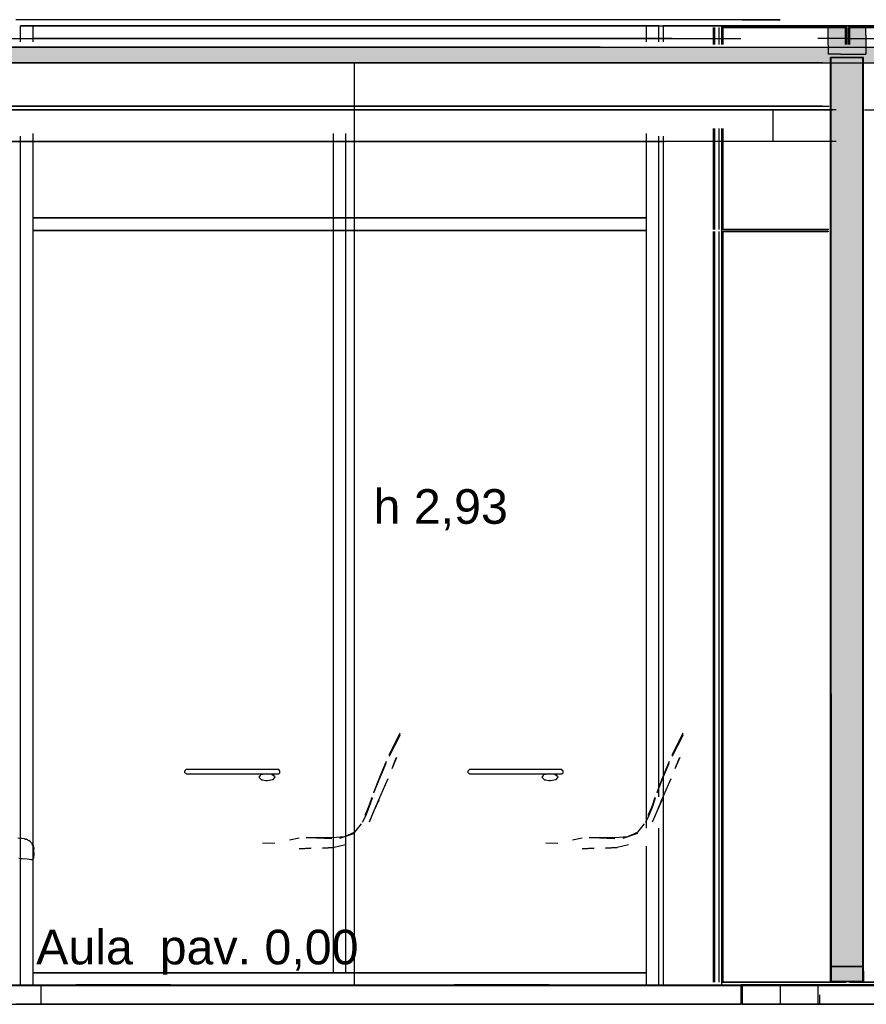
# Model space of a CAD drawing. Header units: millimetres. Extents: x -8253 to 34045, y -61360 to 6071.
# Tile 31 of 67: x 22073 to 24764, y -40060 to -36930. Entities that reach past the tile are written whole.
import ezdxf
from ezdxf.enums import TextEntityAlignment as Align

# ---------------------------------------------------------------- set-up
doc = ezdxf.new("R2010")
doc.units = ezdxf.units.MM
for name, color, linetype in [('S-QUOTE', 40, 'Continuous'), ('S-TAGLIO-ALTRO', 8, 'Continuous'), ('S-TAGLIO-ARR', 9, 'Continuous'), ('S-TAGLIO-CS', 9, 'Continuous'), ('S-TAGLIO-PAV', 33, 'Continuous'), ('S-TAGLIO-SOFF', 8, 'Continuous'), ('S-TESTI', 7, 'Continuous'), ('S-VISTA', 8, 'Continuous'), ('S-VISTA-ARREDI', 9, 'Continuous')]:
    doc.layers.add(name, color=color, linetype=linetype)
doc.styles.add('VISIO', font='arial.ttf')

msp = doc.modelspace()

# ---------------------------------------------------------------- hatches: boundary and pattern name
at = {"layer": 'S-TAGLIO-ALTRO'}
for points in [[(24682, -37040), (24644, -37040), (24644, -37010), (24644, -36950), (24724, -36950), (24764, -36950), (24764, -36980), (24764, -37040), (24682, -37040)], [(24652, -37050), (24722, -37050), (24752, -37050), (24752, -37966), (24752, -39940), (24722, -39940), (24652, -39940), (24652, -39072), (24652, -37050)], [(24684, -39988), (24652, -39988), (24652, -39974), (24652, -39940), (24722, -39940), (24752, -39940), (24752, -39988), (24684, -39988)]]:
    msp.add_hatch(color=8, dxfattribs=at).paths.add_polyline_path(points)
at = {"layer": 'S-TAGLIO-CS'}
msp.add_hatch(color=9, dxfattribs=at).paths.add_polyline_path([(23456, -37068), (21592, -37068), (21582, -37068), (21572, -37068), (21572, -37044), (21572, -37016), (27128, -37016), (27128, -37026), (27128, -37068), (27118, -37068), (27066, -37068), (23456, -37068)])
at = {"layer": 'S-TAGLIO-PAV'}
for points in [[(21210, -40000), (21048, -40000), (21048, -39998), (21350, -39998), (22248, -39998), (22248, -40000), (21210, -40000)], [(22954, -40000), (22252, -40000), (22252, -39998), (22552, -39998), (23452, -39998), (23452, -40000), (23066, -40000), (23036, -40000), (23014, -40000), (22954, -40000)], [(24526, -40000), (24364, -40000), (24176, -40000), (24162, -40000), (24112, -40000), (23454, -40000), (23454, -39998), (23756, -39998), (24654, -39998), (24654, -40000), (24610, -40000), (24526, -40000)], [(24696, -40000), (24656, -40000), (24656, -39998), (24958, -39998), (25856, -39998), (25856, -40000), (25016, -40000), (24974, -40000), (24890, -40000), (24842, -40000), (24696, -40000)]]:
    msp.add_hatch(color=33, dxfattribs=at).paths.add_polyline_path(points)

# ---------------------------------------------------------------- linework, layer by layer
at = {"layer": 'S-QUOTE'}
msp.add_line((23137.5, -39998), (23137.5, -37067), dxfattribs=at)
at = {"layer": 'S-TAGLIO-ALTRO'}
for p, q in [((24723.6, -36950), (24643, -36950)), ((24643, -37010.5), (24643, -36950)), ((24723.6, -36950), (24763, -36950)), ((24763, -36979.5), (24763, -36950)), ((24763, -36979.5), (24763, -37040)), ((24643, -37010.5), (24643, -37040)), ((24682.4, -37040), (24643, -37040)), ((24721.8, -37050), (24653, -37050)), ((24653, -39072.7), (24653, -37050)), ((24682.4, -37040), (24763, -37040)), ((24721.8, -37050), (24753, -37050)), ((24753, -37965.3), (24753, -37050)), ((24753, -37965.3), (24753, -39988)), ((24653, -39072.7), (24653, -39988)), ((24722.6, -39940), (24651, -39940)), ((24651, -39973), (24651, -39940)), ((24722.6, -39940), (24755, -39940)), ((24755, -39955), (24755, -39940)), ((24755, -39955), (24755, -39988)), ((24651, -39973), (24651, -39988)), ((24683.4, -39988), (24651, -39988)), ((24684.2, -39988), (24653, -39988)), ((24683.4, -39988), (24755, -39988)), ((24684.2, -39988), (24753, -39988))]:
    msp.add_line(p, q, dxfattribs=at)
at = {"layer": 'S-TAGLIO-ARR'}
for p, q in [((22600.3, -39316.2), (22598, -39318)), ((22598, -39320.7), (22598, -39318)), ((22598, -39324), (22598, -39320.7)), ((22598, -39324), (22600.7, -39325.6)), ((22603, -39314), (22600.3, -39316.2)), ((22600.7, -39325.6), (22603, -39327)), ((22625.8, -39314), (22603, -39314)), ((22603, -39327), (22625.8, -39327)), ((22639, -39314), (22625.8, -39314)), ((22625.8, -39327), (22639, -39327)), ((22655.7, -39314), (22639, -39314)), ((22639, -39327), (22659.3, -39327)), ((22676, -39314), (22655.7, -39314)), ((22659.3, -39327), (22676, -39327)), ((22692.7, -39314), (22676, -39314)), ((22676, -39327), (22696.3, -39327)), ((22713, -39314), (22692.7, -39314)), ((22696.3, -39327), (22713, -39327)), ((22729.7, -39314), (22713, -39314)), ((22713, -39327), (22733.3, -39327)), ((22750, -39314), (22729.7, -39314)), ((22733.3, -39327), (22750, -39327)), ((22766.7, -39314), (22750, -39314)), ((22750, -39327), (22770.3, -39327)), ((22787, -39314), (22766.7, -39314)), ((22770.3, -39327), (22787, -39327)), ((22803.7, -39314), (22787, -39314)), ((22787, -39327), (22807.3, -39327)), ((22824, -39314), (22803.7, -39314)), ((22807.3, -39327), (22824, -39327)), ((22840.7, -39314), (22824, -39314)), ((22824, -39327), (22844.3, -39327)), ((22837.1, -39332.7), (22832.8, -39338)), ((22832.8, -39338), (22835.1, -39340.3)), ((22835.1, -39340.3), (22841.7, -39346)), ((22838.5, -39331), (22837.1, -39332.7)), ((22845.4, -39329.6), (22838.5, -39331)), ((22861, -39314), (22840.7, -39314)), ((22844.3, -39327), (22861, -39327)), ((22858.5, -39327), (22845.4, -39329.6)), ((22873.9, -39329.8), (22858.5, -39327)), ((22869.8, -39314), (22861, -39314)), ((22861, -39327), (22869.8, -39327)), ((22879.1, -39314), (22869.8, -39314)), ((22869.8, -39327), (22896.1, -39327)), ((22875.2, -39330), (22873.9, -39329.8)), ((22875.2, -39330), (22876.2, -39330.9)), ((22884.5, -39337), (22876.2, -39330.9)), ((22878.6, -39345), (22883.5, -39338.8)), ((22896.1, -39314), (22879.1, -39314)), ((22883.5, -39338.8), (22884.5, -39337)), ((22898.6, -39316.5), (22896.1, -39314)), ((22896.1, -39327), (22897.5, -39325.9)), ((22897.5, -39325.9), (22900.1, -39324)), ((22900.1, -39318), (22898.6, -39316.5)), ((22900.1, -39321.8), (22900.1, -39318)), ((22900.1, -39324), (22900.1, -39321.8)), ((23500.3, -39316.2), (23498, -39318)), ((23498, -39320.7), (23498, -39318)), ((23498, -39324), (23498, -39320.7)), ((23498, -39324), (23500.7, -39325.6)), ((23503, -39314), (23500.3, -39316.2)), ((23500.7, -39325.6), (23503, -39327)), ((23525.8, -39314), (23503, -39314)), ((23503, -39327), (23525.8, -39327)), ((23539, -39314), (23525.8, -39314)), ((23525.8, -39327), (23539, -39327)), ((23555.7, -39314), (23539, -39314)), ((23539, -39327), (23559.3, -39327)), ((23576, -39314), (23555.7, -39314)), ((23559.3, -39327), (23576, -39327)), ((23592.7, -39314), (23576, -39314)), ((23576, -39327), (23596.3, -39327)), ((23613, -39314), (23592.7, -39314)), ((23596.3, -39327), (23613, -39327)), ((23629.7, -39314), (23613, -39314)), ((23613, -39327), (23633.3, -39327)), ((23650, -39314), (23629.7, -39314)), ((23633.3, -39327), (23650, -39327)), ((23666.7, -39314), (23650, -39314)), ((23650, -39327), (23670.3, -39327)), ((23687, -39314), (23666.7, -39314)), ((23670.3, -39327), (23687, -39327)), ((23703.7, -39314), (23687, -39314)), ((23687, -39327), (23707.3, -39327)), ((23724, -39314), (23703.7, -39314)), ((23707.3, -39327), (23724, -39327)), ((23740.7, -39314), (23724, -39314)), ((23724, -39327), (23744.3, -39327)), ((23737.1, -39332.7), (23732.8, -39338)), ((23732.8, -39338), (23735.1, -39340.3)), ((23735.1, -39340.3), (23741.7, -39346)), ((23738.5, -39331), (23737.1, -39332.7)), ((23745.4, -39329.6), (23738.5, -39331)), ((23761, -39314), (23740.7, -39314)), ((23744.3, -39327), (23761, -39327)), ((23758.5, -39327), (23745.4, -39329.6)), ((23773.9, -39329.8), (23758.5, -39327)), ((23769.8, -39314), (23761, -39314)), ((23761, -39327), (23769.8, -39327)), ((23779.1, -39314), (23769.8, -39314)), ((23769.8, -39327), (23796.1, -39327)), ((23775.2, -39330), (23773.9, -39329.8)), ((23775.2, -39330), (23776.2, -39330.9)), ((23784.5, -39337), (23776.2, -39330.9)), ((23778.6, -39345), (23783.5, -39338.8)), ((23796.1, -39314), (23779.1, -39314)), ((23783.5, -39338.8), (23784.5, -39337)), ((23798.6, -39316.5), (23796.1, -39314)), ((23796.1, -39327), (23797.5, -39325.9)), ((23797.5, -39325.9), (23800.1, -39324)), ((23800.1, -39318), (23798.6, -39316.5)), ((23800.1, -39321.8), (23800.1, -39318)), ((23800.1, -39324), (23800.1, -39321.8)), ((22841.7, -39346), (22843, -39346.2)), ((22843, -39346.2), (22845.7, -39346.7)), ((22845.7, -39346.7), (22854.7, -39348.1)), ((22854.7, -39348.1), (22860, -39349)), ((22860, -39349), (22866.3, -39347.7)), ((22866.3, -39347.7), (22876.7, -39345.4)), ((22876.7, -39345.4), (22877.9, -39345.2)), ((22877.9, -39345.2), (22878.6, -39345)), ((23741.7, -39346), (23743, -39346.2)), ((23743, -39346.2), (23745.7, -39346.7)), ((23745.7, -39346.7), (23754.7, -39348.1)), ((23754.7, -39348.1), (23760, -39349)), ((23760, -39349), (23766.3, -39347.7)), ((23766.3, -39347.7), (23776.7, -39345.4)), ((23776.7, -39345.4), (23777.9, -39345.2)), ((23777.9, -39345.2), (23778.6, -39345)), ((22078.4, -39533.2), (22066.2, -39532.2)), ((22086.9, -39533.9), (22078.4, -39533.2)), ((22090.4, -39534.8), (22087.4, -39534.4)), ((22090.4, -39534.8), (22094.5, -39535.5)), ((22097.9, -39537), (22094.5, -39535.5)), ((22097.9, -39537), (22101.5, -39539)), ((22104.4, -39541.5), (22101.5, -39539)), ((22104.4, -39541.5), (22107.5, -39544)), ((22109.9, -39546.9), (22107.5, -39544)), ((22109.9, -39546.9), (22112.5, -39550.5)), ((22113.9, -39553.7), (22112.5, -39550.5)), ((22113.9, -39553.7), (22116.2, -39557)), ((22117, -39559.9), (22116.2, -39557)), ((22117, -39559.9), (22117.6, -39564.6)), ((22117.6, -39580.6), (22116.1, -39595)), ((22117.6, -39564.6), (22117.6, -39566.2)), ((22117.6, -39568.6), (22117.6, -39566.2)), ((22117.6, -39577.1), (22117.6, -39568.6)), ((22117.6, -39577.1), (22117.6, -39580.6)), ((22070.3, -39595.8), (22077.2, -39596.2)), ((22077.2, -39596.2), (22080.5, -39596.4)), ((22080.5, -39596.4), (22096.1, -39598)), ((22096.1, -39598), (22108.6, -39599.6)), ((22108.6, -39599.6), (22111.4, -39599.9)), ((22111.4, -39599.9), (22111.9, -39600)), ((22111.9, -39600), (22113.3, -39599.8)), ((22114.5, -39598.8), (22113.6, -39599.7)), ((22115.5, -39597.8), (22114.6, -39598.7)), ((22115.5, -39596.9), (22115.5, -39597.8)), ((22115.9, -39596), (22115.7, -39596.7)), ((22116.1, -39595), (22115.9, -39596))]:
    msp.add_line(p, q, dxfattribs=at)
at = {"layer": 'S-TAGLIO-CS'}
for p, q in [((21572, -37017), (27127.1, -37017)), ((23456.4, -37067), (21572, -37067)), ((23456.4, -37067), (27127.1, -37067))]:
    msp.add_line(p, q, dxfattribs=at)
at = {"layer": 'S-TAGLIO-PAV'}
for p, q in [((21209.1, -40000), (22954.8, -40000)), ((21349.6, -39998), (22248, -39998)), ((22248, -39999.5), (22248, -39998)), ((22248, -39999.5), (22248, -40000)), ((22248.8, -40000), (22248, -40000)), ((22248.8, -40000), (22251, -40000)), ((22552.6, -39998), (22251, -39998)), ((22251, -39998.5), (22251, -39998)), ((22251, -39998.5), (22251, -40000)), ((22552.6, -39998), (23451, -39998)), ((22954.8, -40000), (23014.2, -40000)), ((23014.2, -40000), (23036.1, -40000)), ((23036.1, -40000), (23066.1, -40000)), ((23066.1, -40000), (24111.6, -40000)), ((23451, -39999.5), (23451, -39998)), ((23451, -39999.5), (23451, -40000)), ((23451.8, -40000), (23451, -40000)), ((23451.8, -40000), (23454, -40000)), ((23755.6, -39998), (23454, -39998)), ((23454, -39998.5), (23454, -39998)), ((23454, -39998.5), (23454, -40000)), ((23755.6, -39998), (24654, -39998)), ((24111.6, -40000), (24162.7, -40000)), ((24162.7, -40000), (24176.3, -40000)), ((24176.3, -40000), (24365, -40000)), ((24525.2, -40000), (24365, -40000)), ((24525.2, -40000), (24610, -40000)), ((24610, -40000), (24696.1, -40000)), ((24654, -39999.5), (24654, -39998)), ((24654, -39999.5), (24654, -40000)), ((24654.8, -40000), (24654, -40000)), ((24654.8, -40000), (24657, -40000)), ((24958.6, -39998), (24657, -39998)), ((24657, -39998.5), (24657, -39998)), ((24657, -39998.5), (24657, -40000)), ((24696.1, -40000), (24841.4, -40000)), ((21209.1, -40060), (22954.8, -40060)), ((22954.8, -40060), (23014.2, -40060)), ((23014.2, -40060), (23036.1, -40060)), ((23036.1, -40060), (23282.8, -40060)), ((23282.8, -40060), (23297.5, -40060)), ((23297.5, -40060), (23316.3, -40060)), ((24156.5, -40060), (23316.3, -40060)), ((24156.5, -40060), (24197.4, -40060)), ((24197.4, -40060), (24365, -40060)), ((24758.8, -40060), (24610, -40060)), ((24758.8, -40060), (24841.4, -40060))]:
    msp.add_line(p, q, dxfattribs=at)
at = {"layer": 'S-TAGLIO-SOFF'}
for p, q in [((21204.6, -36990), (23024.4, -36990)), ((23024.4, -36990), (23081.4, -36990)), ((23081.4, -36990), (23334.7, -36990)), ((23334.7, -36990), (23349.1, -36990)), ((23349.1, -36990), (23350.5, -36990)), ((23350.5, -36990), (23371.7, -36990)), ((24146.7, -36990), (23371.7, -36990)), ((24146.7, -36990), (24189.4, -36990)), ((24189.4, -36990), (24365, -36990)), ((24700.5, -36990), (24610, -36990)), ((24700.5, -36990), (24831.1, -36990))]:
    msp.add_line(p, q, dxfattribs=at)
at = {"layer": 'S-VISTA'}
for p, q in [((22140, -36930), (22060, -36930)), ((24365, -36930), (22140, -36930)), ((24490, -36930), (24365, -36930)), ((24370, -36930), (24490, -36930)), ((22075, -36950), (22115, -36950)), ((22115, -36950), (22075, -36950)), ((22075, -37000), (22075, -36950)), ((22075, -37000), (22075, -36950)), ((22115, -37000), (22115, -36950)), ((22115, -37000), (22115, -36950)), ((22115, -36950), (24065, -36950)), ((24065, -36950), (22115, -36950)), ((22115, -36990), (22115, -36950)), ((22115, -36990), (22115, -36950)), ((24065, -36950), (24105, -36950)), ((24105, -36950), (24065, -36950)), ((24065, -37000), (24065, -36950)), ((24065, -37000), (24065, -36950)), ((24065, -36990), (24065, -36950)), ((24065, -36990), (24065, -36950)), ((24105, -36950), (24350, -36950)), ((24105, -37000), (24105, -36950)), ((24105, -37000), (24105, -36950)), ((24105, -37000), (24105, -36950)), ((24360, -36950), (24120, -36950)), ((24120, -37000), (24120, -36950)), ((24279, -37008.5), (24279, -36955)), ((24283, -37008.5), (24283, -36955)), ((24297, -37008.5), (24297, -36955)), ((24305, -36950), (24345, -36950)), ((24355, -36950), (24305, -36950)), ((25105, -36950), (24305, -36950)), ((24305, -36950), (25105, -36950)), ((24305, -37000), (24305, -36950)), ((24702, -36955), (24305, -36955)), ((24305, -37008.5), (24305, -36955)), ((24305, -37008.5), (24305, -36955)), ((24309, -36955), (24698, -36955)), ((24309, -37008.5), (24309, -36955)), ((24440, -36950), (24375, -36950)), ((24375, -36950), (24440, -36950)), ((24520, -36950), (24380, -36950)), ((24540, -36950), (24440, -36950)), ((24440, -36950), (24540, -36950)), ((24560, -36950), (24520, -36950)), ((24605, -36950), (24540, -36950)), ((24540, -36950), (24605, -36950)), ((24605, -36950), (24560, -36950)), ((24763, -36950), (24643, -36950)), ((24698, -37008.5), (24698, -36955)), ((24702, -37008.5), (24702, -36955)), ((24702, -37008.5), (24702, -36955)), ((25105, -36955), (24708, -36955)), ((24708, -37008.5), (24708, -36955)), ((24708, -37008.5), (24708, -36955)), ((24712, -36955), (25101, -36955)), ((24712, -37008.5), (24712, -36955)), ((22060, -36990), (22140, -36990)), ((22115, -36990), (24065, -36990)), ((24065, -36990), (22115, -36990)), ((22115, -36990), (24065, -36990)), ((24065, -36990), (22115, -36990)), ((22140, -36990), (24314.4, -36990)), ((23070, -36990), (23110, -36990)), ((23110, -36990), (23070, -36990)), ((23918, -37017), (21418, -37017)), ((21418, -37017), (23918, -37017)), ((21572, -37017), (25618, -37017)), ((24651, -37050), (24755, -37050)), ((24755, -37050), (24651, -37050)), ((24651, -39988), (24651, -37050)), ((24651, -39988), (24651, -37050)), ((24651, -37050), (24755, -37050)), ((24755, -37050), (24651, -37050)), ((24651, -39988), (24651, -37050)), ((24651, -39988), (24651, -37050)), ((24651, -37050), (24755, -37050)), ((24755, -37050), (24651, -37050)), ((24651, -39988), (24651, -37050)), ((24651, -39988), (24651, -37050)), ((24651, -37050), (24755, -37050)), ((24755, -37050), (24651, -37050)), ((24651, -39988), (24651, -37050)), ((24651, -39988), (24651, -37050)), ((24753, -37050), (24653, -37050)), ((24653, -39988), (24653, -37050)), ((24653, -37050), (24753, -37050)), ((24753, -37050), (24653, -37050)), ((24653, -39988), (24653, -37050)), ((24653, -39988), (24653, -37050)), ((24653, -37050), (24753, -37050)), ((24653, -39988), (24653, -37050)), ((24753, -39988), (24753, -37050)), ((24753, -39988), (24753, -37050)), ((24753, -39988), (24753, -37050)), ((24753, -39988), (24753, -37050)), ((24755, -39988), (24755, -37050)), ((24755, -39988), (24755, -37050)), ((24755, -39988), (24755, -37050)), ((24755, -39988), (24755, -37050)), ((24755, -39988), (24755, -37050)), ((24755, -39988), (24755, -37050)), ((24755, -39988), (24755, -37050)), ((24755, -39988), (24755, -37050)), ((21572, -37067), (24657.1, -37067)), ((21572, -37067), (24657.1, -37067)), ((24626.5, -37067), (21592, -37067)), ((24758.2, -37067), (25618, -37067)), ((24758.2, -37067), (25618, -37067)), ((21662, -37205), (24645.9, -37205)), ((24625.3, -37205), (21692, -37205)), ((21572, -37217), (24657.1, -37217)), ((24626.5, -37217), (21592, -37217)), ((21662, -37217), (24645.9, -37217)), ((24468, -37217), (21672, -37217)), ((24625.3, -37217), (21692, -37217)), ((24668, -37217), (24468, -37217)), ((24468, -37317), (24468, -37217)), ((24758.2, -37217), (25618, -37217)), ((24279, -37597), (24279, -37276)), ((24283, -37597), (24283, -37276)), ((24297, -37597), (24297, -37276)), ((24305, -37597), (24305, -37276)), ((24305, -37597), (24305, -37276)), ((24309, -37597), (24309, -37276)), ((22075, -40000), (22075, -37300)), ((22075, -40000), (22075, -37300)), ((22115, -39960), (22115, -37292)), ((22115, -39960), (22115, -37292)), ((22115, -40000), (22115, -37300)), ((22115, -40000), (22115, -37300)), ((23070, -39960), (23070, -37292)), ((23070, -39960), (23070, -37292)), ((23110, -39960), (23110, -37292)), ((23110, -39960), (23110, -37292)), ((24065, -39456.6), (24065, -37292)), ((24065, -39456.6), (24065, -37292)), ((24065, -39500), (24065, -37300)), ((24065, -39500), (24065, -37300)), ((24105, -39400), (24105, -37300)), ((24105, -39400), (24105, -37300)), ((24105, -39400), (24105, -37300)), ((24120, -40000), (24120, -37300)), ((24305, -40000), (24305, -37300)), ((23818, -37317), (21413.2, -37317)), ((21418, -37317), (23818, -37317)), ((24123, -37317), (21423, -37317)), ((21423, -37317), (24123, -37317)), ((24468, -37317), (21672, -37317)), ((24668, -37317), (24468, -37317)), ((22115, -37560), (24065, -37560)), ((24065, -37560), (22115, -37560)), ((22115, -37600), (22115, -37560)), ((22115, -37600), (22115, -37560)), ((24065, -37600), (24065, -37560)), ((24065, -37600), (24065, -37560)), ((22115, -37600), (24065, -37600)), ((24065, -37600), (22115, -37600)), ((24279, -39990), (24279, -37603)), ((24283, -39990), (24283, -37603)), ((24297, -39990), (24297, -37603)), ((24645.3, -37597), (24305, -37597)), ((24645.3, -37603), (24305, -37603)), ((24305, -39990), (24305, -37603)), ((24305, -39990), (24305, -37603)), ((24309, -37597), (24642.4, -37597)), ((24309, -37603), (24642.4, -37603)), ((24309, -39990), (24309, -37603)), ((24105, -40000), (24105, -39500)), ((24105, -40000), (24105, -39500)), ((24105, -40000), (24105, -39500)), ((24065, -39960), (24065, -39557.3)), ((24065, -39960), (24065, -39557.3)), ((24065, -40000), (24065, -39600)), ((24065, -40000), (24065, -39600)), ((22115, -39960), (24065, -39960)), ((24065, -39960), (22115, -39960)), ((22115, -40000), (22115, -39960)), ((22115, -40000), (22115, -39960)), ((22115, -39960), (24065, -39960)), ((24065, -39960), (22115, -39960)), ((23070, -39960), (23110, -39960)), ((23110, -39960), (23070, -39960)), ((24065, -40000), (24065, -39960)), ((24065, -40000), (24065, -39960)), ((24755, -39940), (24651, -39940)), ((24651, -39988), (24651, -39940)), ((24651, -39940), (24755, -39940)), ((24651, -39988), (24651, -39940)), ((24651, -39988), (24651, -39940)), ((24651, -39988), (24651, -39940)), ((24755, -39988), (24755, -39940)), ((24755, -39988), (24755, -39940)), ((24755, -39988), (24755, -39940)), ((24755, -39988), (24755, -39940)), ((21048, -39998), (22248, -39998)), ((21048, -39998), (22248, -39998)), ((21048, -40000), (22248, -40000)), ((21048, -40000), (22248, -40000)), ((21448, -39998), (22248, -39998)), ((21448, -40000), (22248, -40000)), ((21449, -39998), (22649, -39998)), ((21449, -39998), (22649, -39998)), ((21449, -39998), (22649, -39998)), ((21449, -40000), (22649, -40000)), ((21449, -40000), (22649, -40000)), ((21449, -40000), (22649, -40000)), ((21850, -39998), (23050, -39998)), ((21850, -39998), (23050, -39998)), ((21850, -40000), (23050, -40000)), ((21850, -40000), (23050, -40000)), ((22075, -40000), (22115, -40000)), ((22115, -40000), (22075, -40000)), ((22115, -40000), (24065, -40000)), ((24065, -40000), (22115, -40000)), ((22140, -40000), (22140, -40060)), ((22251, -39998), (23451, -39998)), ((22251, -39998), (23451, -39998)), ((22251, -39998), (23451, -39998)), ((22251, -40000), (23451, -40000)), ((22251, -40000), (23451, -40000)), ((22251, -40000), (23451, -40000)), ((22652, -39998), (23852, -39998)), ((22652, -39998), (23852, -39998)), ((22652, -39998), (23852, -39998)), ((22652, -40000), (23852, -40000)), ((22652, -40000), (23852, -40000)), ((22652, -40000), (23852, -40000)), ((23053, -39998), (24253, -39998)), ((23053, -39998), (24253, -39998)), ((23053, -40000), (24253, -40000)), ((23053, -40000), (24253, -40000)), ((23454, -39998), (24654, -39998)), ((23454, -39998), (24365, -39998)), ((23454, -39998), (24365, -39998)), ((23454, -40000), (24654, -40000)), ((23454, -40000), (24365, -40000)), ((23454, -40000), (24365, -40000)), ((23855, -39998), (25055, -39998)), ((23855, -39998), (25055, -39998)), ((23855, -39998), (24365, -39998)), ((23855, -40000), (25055, -40000)), ((23855, -40000), (25055, -40000)), ((23855, -40000), (24365, -40000)), ((24065, -40000), (24105, -40000)), ((24105, -40000), (24065, -40000)), ((24105, -40000), (24350, -40000)), ((24360, -40000), (24120, -40000)), ((24256, -39998), (25456, -39998)), ((24256, -39998), (24365, -39998)), ((24256, -40000), (25456, -40000)), ((24256, -40000), (24365, -40000)), ((24702, -39990), (24305, -39990)), ((24305, -39990), (24645.3, -39990)), ((24355, -40000), (24305, -40000)), ((24305, -40000), (24345, -40000)), ((24605, -40000), (24305, -40000)), ((24305, -40000), (25105, -40000)), ((24309, -39990), (24698, -39990)), ((24642.4, -39990), (24309, -39990)), ((24610, -39998), (24365, -39998)), ((24365, -39998), (24490, -39998)), ((24490, -40000), (24365, -40000)), ((24365, -40000), (24365, -40060)), ((24365, -40000), (24365, -40060)), ((24365, -40000), (24365, -40060)), ((24610, -40000), (24365, -40000)), ((24365, -40000), (24490, -40000)), ((24610, -40000), (24365, -40000)), ((24370, -40000), (24370, -40060)), ((24375, -40000), (24440, -40000)), ((24520, -40000), (24380, -40000)), ((24440, -40000), (24540, -40000)), ((24490, -39998), (24610, -39998)), ((24610, -40000), (24490, -40000)), ((24490, -40000), (24490, -40060)), ((24490, -40000), (24610, -40000)), ((24560, -40000), (24520, -40000)), ((24540, -40000), (24605, -40000)), ((24605, -40000), (24560, -40000)), ((25040, -39998), (24610, -39998)), ((24610, -39998), (24632, -39998)), ((24610, -39998), (24632, -39998)), ((24610, -40000), (25040, -40000)), ((24610, -40000), (24610, -40060)), ((24610, -40000), (24610, -40060)), ((24610, -40000), (24610, -40060)), ((24610, -40000), (24632, -40000)), ((25040, -40000), (24610, -40000)), ((24610, -40000), (24632, -40000)), ((24651, -39988), (24755, -39988)), ((24755, -39988), (24651, -39988)), ((24755, -39988), (24651, -39988)), ((24651, -39988), (24755, -39988)), ((24755, -39988), (24651, -39988)), ((24651, -39988), (24755, -39988)), ((24755, -39988), (24651, -39988)), ((24651, -39988), (24755, -39988)), ((24755, -39988), (24651, -39988)), ((24651, -39988), (24755, -39988)), ((24755, -39988), (24651, -39988)), ((24651, -39988), (24755, -39988)), ((24755, -39988), (24651, -39988)), ((24651, -39988), (24755, -39988)), ((24755, -39988), (24651, -39988)), ((24753, -39988), (24653, -39988)), ((24653, -39988), (24753, -39988)), ((24753, -39988), (24653, -39988)), ((24653, -39988), (24753, -39988)), ((24753, -39988), (24653, -39988)), ((24657, -39998), (25857, -39998)), ((24657, -40000), (25857, -40000)), ((25105, -39990), (24708, -39990)), ((24712, -39990), (25101, -39990)), ((24490, -40030), (24490, -40060)), ((24615, -40030), (24615, -40060)), ((22140, -40060), (22060, -40060)), ((22060, -40060), (22140, -40060)), ((24365, -40060), (22140, -40060)), ((22140, -40060), (24365, -40060)), ((24490, -40060), (24365, -40060)), ((24370, -40060), (24490, -40060)), ((24610, -40060), (24490, -40060)), ((24490, -40060), (24615, -40060)), ((24610, -40060), (25040, -40060)), ((25020, -40060), (24610, -40060))]:
    msp.add_line(p, q, dxfattribs=at)
at = {"layer": 'S-VISTA-ARREDI'}
for p, q in [((23264, -39233), (23282, -39197)), ((23264, -39233), (23282, -39197)), ((23264, -39233), (23282, -39197)), ((23282, -39203), (23264, -39238)), ((23282, -39203), (23264, -39238)), ((23282, -39203), (23264, -39238)), ((24164, -39233), (24182, -39197)), ((24164, -39233), (24182, -39197)), ((24182, -39203), (24164, -39238)), ((24182, -39203), (24164, -39238)), ((23247, -39268), (23264, -39233)), ((23247, -39268), (23264, -39233)), ((23247, -39268), (23264, -39233)), ((23264, -39238), (23247, -39272)), ((23264, -39238), (23247, -39272)), ((23264, -39238), (23247, -39272)), ((24147, -39268), (24164, -39233)), ((24147, -39268), (24164, -39233)), ((24164, -39238), (24147, -39272)), ((24164, -39238), (24147, -39272)), ((23271, -39275), (23257, -39309)), ((23271, -39275), (23257, -39309)), ((23271, -39275), (23257, -39309)), ((23257, -39310), (23270, -39276)), ((23257, -39310), (23270, -39276)), ((23257, -39310), (23270, -39276)), ((24171, -39275), (24157, -39309)), ((24171, -39275), (24157, -39309)), ((24157, -39310), (24170, -39276)), ((24157, -39310), (24170, -39276)), ((23238, -39288), (23226, -39316)), ((23238, -39288), (23226, -39316)), ((23238, -39288), (23226, -39316)), ((23226, -39321), (23238, -39293)), ((23226, -39321), (23238, -39293)), ((23226, -39321), (23238, -39293)), ((24138, -39288), (24126, -39316)), ((24138, -39288), (24126, -39316)), ((24126, -39321), (24138, -39293)), ((24126, -39321), (24138, -39293)), ((23214, -39344), (23199, -39385)), ((23214, -39344), (23199, -39385)), ((23214, -39344), (23199, -39385)), ((23226, -39316), (23214, -39344)), ((23226, -39316), (23214, -39344)), ((23226, -39316), (23214, -39344)), ((23214, -39349), (23226, -39321)), ((23214, -39349), (23226, -39321)), ((23214, -39349), (23226, -39321)), ((23228, -39378), (23243, -39344)), ((23243, -39343), (23235.5, -39360)), ((24114, -39344), (24099, -39385)), ((24114, -39344), (24099, -39385)), ((24126, -39316), (24114, -39344)), ((24126, -39316), (24114, -39344)), ((24114, -39349), (24126, -39321)), ((24114, -39349), (24126, -39321)), ((24128, -39378), (24143, -39344)), ((24143, -39343), (24135.5, -39360)), ((23199, -39388), (23214, -39349)), ((23199, -39388), (23214, -39349)), ((23199, -39388), (23214, -39349)), ((24099, -39388), (24114, -39349)), ((24099, -39388), (24114, -39349)), ((23183, -39431), (23193, -39402)), ((23183, -39431), (23193, -39402)), ((23183, -39431), (23193, -39402)), ((23193, -39405), (23183, -39434)), ((23193, -39405), (23183, -39434)), ((23193, -39405), (23183, -39434)), ((23213, -39412), (23228, -39378)), ((23213, -39412), (23220.5, -39395)), ((23213, -39412), (23220.5, -39395)), ((24083, -39431), (24093, -39402)), ((24083, -39431), (24093, -39402)), ((24093, -39405), (24083, -39434)), ((24093, -39405), (24083, -39434)), ((24113, -39412), (24128, -39378)), ((24113, -39412), (24120.5, -39395)), ((23171, -39459), (23183, -39431)), ((23171, -39459), (23183, -39431)), ((23171, -39459), (23183, -39431)), ((23183, -39434), (23172, -39462)), ((23183, -39434), (23172, -39462)), ((23183, -39434), (23172, -39462)), ((23214, -39411), (23199, -39445)), ((23214, -39411), (23199, -39445)), ((23214, -39411), (23199, -39445)), ((23199, -39446), (23213, -39412)), ((23199, -39446), (23213, -39412)), ((23199, -39446), (23213, -39412)), ((24071, -39459), (24083, -39431)), ((24071, -39459), (24083, -39431)), ((24083, -39434), (24072, -39462)), ((24083, -39434), (24072, -39462)), ((24114, -39411), (24099, -39445)), ((24114, -39411), (24099, -39445)), ((24099, -39446), (24113, -39412)), ((24099, -39446), (24113, -39412)), ((23172, -39462), (23162, -39482)), ((23172, -39462), (23162, -39482)), ((23172, -39462), (23162, -39482)), ((23199, -39445), (23185, -39479)), ((23199, -39445), (23185, -39479)), ((23199, -39445), (23185, -39479)), ((23185, -39480), (23199, -39446)), ((23185, -39480), (23199, -39446)), ((23185, -39480), (23199, -39446)), ((24072, -39462), (24062, -39482)), ((24072, -39462), (24062, -39482)), ((24099, -39445), (24085, -39479)), ((24099, -39445), (24085, -39479)), ((24085, -39480), (24099, -39446)), ((24085, -39480), (24099, -39446)), ((23138, -39513), (23159, -39486)), ((23138, -39513), (23159, -39486)), ((23138, -39513), (23159, -39486)), ((24038, -39513), (24059, -39486)), ((24038, -39513), (24059, -39486)), ((22930, -39537), (22961, -39531)), ((22930, -39537), (22961, -39531)), ((22930, -39537), (22961, -39531)), ((22983, -39529), (23016, -39530)), ((22983, -39529), (23016, -39530)), ((22983, -39529), (23016, -39530)), ((23016, -39531), (22983, -39531)), ((23016, -39531), (22983, -39531)), ((23016, -39531), (22983, -39531)), ((23065, -39531), (23016, -39530)), ((23065, -39531), (23016, -39530)), ((23065, -39531), (23016, -39530)), ((23016, -39531), (23065, -39533)), ((23016, -39531), (23065, -39533)), ((23016, -39531), (23065, -39533)), ((23105, -39528), (23065, -39531)), ((23105, -39528), (23065, -39531)), ((23105, -39528), (23065, -39531)), ((23091, -39532), (23138, -39516)), ((23091, -39532), (23138, -39516)), ((23091, -39532), (23138, -39516)), ((23138, -39513), (23105, -39528)), ((23138, -39513), (23105, -39528)), ((23138, -39513), (23105, -39528)), ((23830, -39537), (23861, -39531)), ((23830, -39537), (23861, -39531)), ((23883, -39529), (23916, -39530)), ((23883, -39529), (23916, -39530)), ((23916, -39531), (23883, -39531)), ((23916, -39531), (23883, -39531)), ((23965, -39531), (23916, -39530)), ((23965, -39531), (23916, -39530)), ((23916, -39531), (23965, -39533)), ((23916, -39531), (23965, -39533)), ((24005, -39528), (23965, -39531)), ((24005, -39528), (23965, -39531)), ((23991, -39532), (24038, -39516)), ((23991, -39532), (24038, -39516)), ((24038, -39513), (24005, -39528)), ((24038, -39513), (24005, -39528)), ((22845, -39547), (22884, -39548)), ((22845, -39547), (22884, -39548)), ((22845, -39547), (22884, -39548)), ((23072, -39561), (23035, -39564)), ((23035, -39564), (23072, -39561)), ((23072, -39561), (23035, -39564)), ((23035, -39564), (23072, -39561)), ((23072, -39561), (23035, -39564)), ((23035, -39564), (23072, -39561)), ((23108, -39553), (23072, -39561)), ((23108, -39553), (23072, -39561)), ((23108, -39553), (23072, -39561)), ((23745, -39547), (23784, -39548)), ((23745, -39547), (23784, -39548)), ((23972, -39561), (23935, -39564)), ((23935, -39564), (23972, -39561)), ((23972, -39561), (23935, -39564)), ((23935, -39564), (23972, -39561)), ((24008, -39553), (23972, -39561)), ((24008, -39553), (23972, -39561)), ((22961, -39566), (22998, -39564)), ((22961, -39566), (22998, -39564)), ((22961, -39566), (22998, -39564)), ((22999, -39564), (22962, -39566)), ((22999, -39564), (22962, -39566)), ((22999, -39564), (22962, -39566)), ((23861, -39566), (23898, -39564)), ((23861, -39566), (23898, -39564)), ((23899, -39564), (23862, -39566)), ((23899, -39564), (23862, -39566))]:
    msp.add_line(p, q, dxfattribs=at)

# ---------------------------------------------------------------- texts
at = {"layer": 'S-QUOTE', "style": 'VISIO'}
msp.add_text('h 2,93', height=110, dxfattribs=at).set_placement((23197.5, -38532.5))
at = {"layer": 'S-TESTI', "style": 'VISIO'}
msp.add_text('Aula  pav. 0,00', height=110, dxfattribs=at).set_placement((22637.5, -39878), align=Align.MIDDLE_CENTER)

doc.saveas('drawing.dxf')
